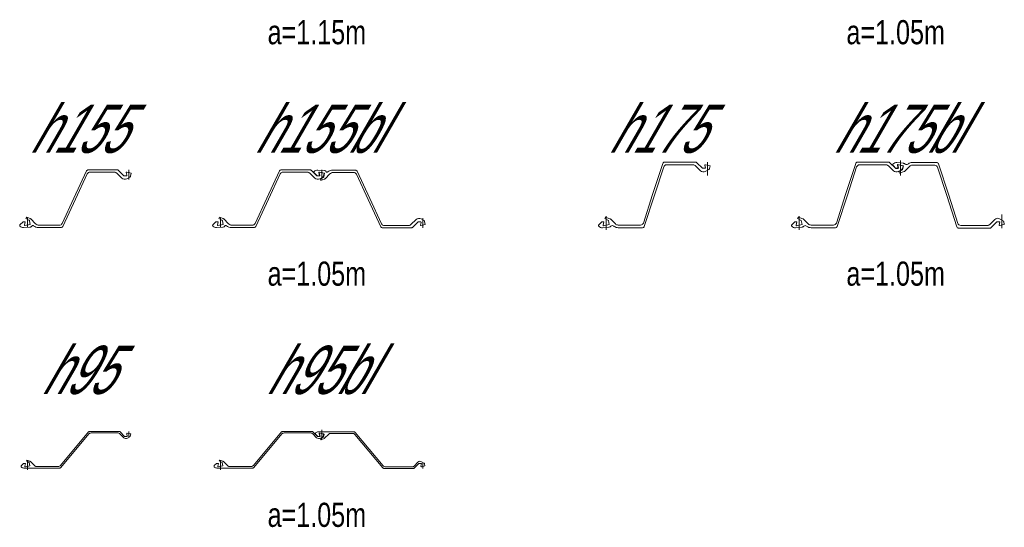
# Model space of a CAD drawing. Extents: x 1.5 to 9.7, y -20.6 to -8.6.
# Tile 10 of 13: x 4.5 to 9.6, y -14.3 to -11.7. Entities that reach past the tile are written whole.
import ezdxf
from ezdxf.enums import TextEntityAlignment as Align

# ---------------------------------------------------------------- set-up
doc = ezdxf.new("R2010")
doc.units = 0
doc.header["$MEASUREMENT"] = 0
doc.linetypes.add('AUSGEZOGEN', pattern=[0])
doc.layers.add('FREIER_TEXT', color=2, linetype='AUSGEZOGEN')
doc.layers.add('STAHL', color=9, linetype='AUSGEZOGEN', lineweight=13)

# ---------------------------------------------------------------- blocks, each defined once
blk = doc.blocks.new('h155')
at = {"layer": 'STAHL'}
for p, q in [((0.24056, 0.12707), (0.30685, 0.26923)), ((0.30685, 0.26923), (0.30839, 0.27159)), ((0.30839, 0.27159), (0.31054, 0.27343)), ((0.31266, 0.25709), (0.31035, 0.25354)), ((0.31054, 0.27343), (0.31311, 0.2746)), ((0.31588, 0.25985), (0.31266, 0.25709)), ((0.31311, 0.2746), (0.31591, 0.275)), ((0.31974, 0.2616), (0.31588, 0.25985)), ((0.31591, 0.275), (0.46386, 0.275)), ((0.32394, 0.2622), (0.31974, 0.2616)), ((0.45224, 0.2622), (0.32394, 0.2622)), ((0.45517, 0.26191), (0.45224, 0.2622)), ((0.45798, 0.26106), (0.45517, 0.26191)), ((0.46058, 0.25967), (0.45798, 0.26106)), ((0.46285, 0.25781), (0.46058, 0.25967)), ((0.48916, 0.2315), (0.46285, 0.25781)), ((0.46386, 0.275), (0.46581, 0.27481)), ((0.46581, 0.27481), (0.46769, 0.27424)), ((0.46769, 0.27424), (0.46941, 0.27331)), ((0.46941, 0.27331), (0.47093, 0.27207)), ((0.47093, 0.27207), (0.4995, 0.2435)), ((0.51202, 0.2603), (0.51206, 0.26128)), ((0.515, 0.24591), (0.51202, 0.2603)), ((0.51206, 0.26128), (0.51257, 0.26212)), ((0.51257, 0.26212), (0.51342, 0.26262)), ((0.51342, 0.26262), (0.5144, 0.26266)), ((0.5144, 0.26266), (0.5372, 0.2578)), ((0.525, 0.275), (0.525, 0.225)), ((0.5372, 0.2578), (0.53374, 0.24075)), ((0.31035, 0.25354), (0.24944, 0.12293)), ((0.49498, 0.22732), (0.48916, 0.2315)), ((0.50184, 0.22524), (0.49498, 0.22732)), ((0.4995, 0.2435), (0.51304, 0.2435)), ((0.509, 0.22548), (0.50184, 0.22524)), ((0.51571, 0.228), (0.509, 0.22548)), ((0.51304, 0.2435), (0.5139, 0.24369)), ((0.5139, 0.24369), (0.51459, 0.24424)), ((0.51459, 0.24424), (0.51499, 0.24503)), ((0.51499, 0.24503), (0.515, 0.24591)), ((0.53086, 0.23675), (0.51571, 0.228)), ((0.53188, 0.23749), (0.53086, 0.23675)), ((0.53273, 0.23844), (0.53188, 0.23749)), ((0.53336, 0.23954), (0.53273, 0.23844)), ((0.53374, 0.24075), (0.53336, 0.23954)), ((0.17966, -0.00354), (0.24056, 0.12707)), ((0.24944, 0.12293), (0.18315, -0.01923)), ((-0.03885, -0.01135), (-0.023, 0.0045)), ((-0.023, 0.0045), (-0.012, 0.0045)), ((-0.012, 0.0045), (-0.01558, -0.01253)), ((-0.0075, 0.0225), (-0.004, 0.02856)), ((0.00795, 0.01356), (-0.0075, 0.0225)), ((-0.004, 0.02856), (0.01363, 0.02215)), ((0, -0.025), (0, 0.025)), ((0.00898, 0.01281), (0.00795, 0.01356)), ((0.00983, 0.01186), (0.00898, 0.01281)), ((0.01045, 0.01075), (0.00983, 0.01186)), ((0.01083, 0.00954), (0.01045, 0.01075)), ((0.0146, -0.0093), (0.01083, 0.00954)), ((0.01363, 0.02215), (0.01463, 0.02172)), ((0.01463, 0.02172), (0.01558, 0.02118)), ((0.01558, 0.02118), (0.01647, 0.02055)), ((0.01647, 0.02055), (0.01728, 0.01982)), ((0.01728, 0.01982), (0.04198, -0.00488)), ((-0.04016, -0.01454), (-0.03982, -0.01281)), ((-0.03981, -0.01627), (-0.04016, -0.01454)), ((-0.03982, -0.01281), (-0.03885, -0.01135)), ((-0.03883, -0.01773), (-0.03981, -0.01627)), ((-0.03473, -0.02101), (-0.03883, -0.01773)), ((-0.03004, -0.02336), (-0.03473, -0.02101)), ((-0.02496, -0.02468), (-0.03004, -0.02336)), ((-0.01972, -0.02491), (-0.02496, -0.02468)), ((0.01285, -0.02292), (-0.01972, -0.02491)), ((-0.01558, -0.01253), (-0.01554, -0.01351)), ((-0.01554, -0.01351), (-0.01504, -0.01435)), ((-0.01504, -0.01435), (-0.0142, -0.01485)), ((-0.0142, -0.01485), (-0.01322, -0.0149)), ((-0.01322, -0.0149), (0.0146, -0.0093)), ((0.01523, -0.02253), (0.01285, -0.02292)), ((0.01749, -0.02167), (0.01523, -0.02253)), ((0.01953, -0.02038), (0.01749, -0.02167)), ((0.02126, -0.01871), (0.01953, -0.02038)), ((0.02378, -0.01575), (0.02126, -0.01871)), ((0.02528, -0.01455), (0.02378, -0.01575)), ((0.02713, -0.01401), (0.02528, -0.01455)), ((0.02904, -0.0142), (0.02713, -0.01401)), ((0.03073, -0.0151), (0.02904, -0.0142)), ((0.032, -0.01612), (0.03073, -0.0151)), ((0.03763, -0.01992), (0.032, -0.01612)), ((0.04381, -0.02272), (0.03763, -0.01992)), ((0.04198, -0.00488), (0.04577, -0.00799)), ((0.05037, -0.02443), (0.04381, -0.02272)), ((0.04577, -0.00799), (0.05009, -0.0103)), ((0.05009, -0.0103), (0.05478, -0.01172)), ((0.05713, -0.025), (0.05037, -0.02443)), ((0.05478, -0.01172), (0.05966, -0.0122)), ((0.17409, -0.025), (0.05713, -0.025)), ((0.05966, -0.0122), (0.16606, -0.0122)), ((0.16606, -0.0122), (0.17026, -0.0116)), ((0.17026, -0.0116), (0.17412, -0.00985)), ((0.17689, -0.0246), (0.17409, -0.025)), ((0.17412, -0.00985), (0.17734, -0.00709)), ((0.17946, -0.02343), (0.17689, -0.0246)), ((0.17734, -0.00709), (0.17966, -0.00354)), ((0.18161, -0.02159), (0.17946, -0.02343)), ((0.18315, -0.01923), (0.18161, -0.02159))]:
    blk.add_line(p, q, dxfattribs=at)
blk = doc.blocks.new('h155bl')
at = {"layer": 'STAHL'}
for p, q in [((0.24056, 0.12707), (0.30685, 0.26923)), ((0.30685, 0.26923), (0.30839, 0.27159)), ((0.30839, 0.27159), (0.31054, 0.27343)), ((0.31266, 0.25709), (0.31035, 0.25354)), ((0.31054, 0.27343), (0.31311, 0.2746)), ((0.31588, 0.25985), (0.31266, 0.25709)), ((0.31311, 0.2746), (0.31591, 0.275)), ((0.31974, 0.2616), (0.31588, 0.25985)), ((0.31591, 0.275), (0.46386, 0.275)), ((0.32394, 0.2622), (0.31974, 0.2616)), ((0.45224, 0.2622), (0.32394, 0.2622)), ((0.45517, 0.26191), (0.45224, 0.2622)), ((0.45798, 0.26106), (0.45517, 0.26191)), ((0.46058, 0.25967), (0.45798, 0.26106)), ((0.46285, 0.25781), (0.46058, 0.25967)), ((0.48916, 0.2315), (0.46285, 0.25781)), ((0.46386, 0.275), (0.46581, 0.27481)), ((0.46581, 0.27481), (0.46769, 0.27424)), ((0.46769, 0.27424), (0.46941, 0.27331)), ((0.46941, 0.27331), (0.47093, 0.27207)), ((0.47093, 0.27207), (0.4995, 0.2435)), ((0.48519, 0.26443), (0.48484, 0.2627)), ((0.48484, 0.2627), (0.48518, 0.26097)), ((0.48518, 0.26097), (0.48615, 0.25951)), ((0.48617, 0.26589), (0.48519, 0.26443)), ((0.48615, 0.25951), (0.502, 0.24366)), ((0.49027, 0.26917), (0.48617, 0.26589)), ((0.49496, 0.27152), (0.49027, 0.26917)), ((0.50004, 0.27284), (0.49496, 0.27152)), ((0.50528, 0.27307), (0.50004, 0.27284)), ((0.53785, 0.27108), (0.50528, 0.27307)), ((0.50942, 0.26069), (0.50946, 0.26167)), ((0.513, 0.24366), (0.50942, 0.26069)), ((0.50946, 0.26167), (0.50996, 0.26251)), ((0.50996, 0.26251), (0.5108, 0.26301)), ((0.5108, 0.26301), (0.51178, 0.26306)), ((0.51178, 0.26306), (0.5396, 0.25746)), ((0.51202, 0.2603), (0.51206, 0.26128)), ((0.515, 0.24591), (0.51202, 0.2603)), ((0.51206, 0.26128), (0.51257, 0.26212)), ((0.51257, 0.26212), (0.51342, 0.26262)), ((0.51342, 0.26262), (0.5144, 0.26266)), ((0.5144, 0.26266), (0.5372, 0.2578)), ((0.525, 0.275), (0.525, 0.225)), ((0.525, 0.27316), (0.525, 0.22316)), ((0.5372, 0.2578), (0.53374, 0.24075)), ((0.5396, 0.25746), (0.53583, 0.23862)), ((0.54023, 0.27069), (0.53785, 0.27108)), ((0.54249, 0.26983), (0.54023, 0.27069)), ((0.54453, 0.26854), (0.54249, 0.26983)), ((0.54626, 0.26687), (0.54453, 0.26854)), ((0.54878, 0.26391), (0.54626, 0.26687)), ((0.55028, 0.26271), (0.54878, 0.26391)), ((0.55213, 0.26217), (0.55028, 0.26271)), ((0.55404, 0.26236), (0.55213, 0.26217)), ((0.55573, 0.26326), (0.55404, 0.26236)), ((0.557, 0.26428), (0.55573, 0.26326)), ((0.56263, 0.26808), (0.557, 0.26428)), ((0.56881, 0.27088), (0.56263, 0.26808)), ((0.56698, 0.25304), (0.57077, 0.25615)), ((0.57537, 0.27259), (0.56881, 0.27088)), ((0.57077, 0.25615), (0.57509, 0.25846)), ((0.57509, 0.25846), (0.57978, 0.25988)), ((0.58213, 0.27316), (0.57537, 0.27259)), ((0.57978, 0.25988), (0.58466, 0.26036)), ((0.69909, 0.27316), (0.58213, 0.27316)), ((0.58466, 0.26036), (0.69106, 0.26036)), ((0.69106, 0.26036), (0.69526, 0.25976)), ((0.69526, 0.25976), (0.69912, 0.25801)), ((0.70189, 0.27276), (0.69909, 0.27316)), ((0.69912, 0.25801), (0.70234, 0.25525)), ((0.70446, 0.27159), (0.70189, 0.27276)), ((0.70234, 0.25525), (0.70466, 0.2517)), ((0.70661, 0.26975), (0.70446, 0.27159)), ((0.70815, 0.26739), (0.70661, 0.26975)), ((0.77444, 0.12523), (0.70815, 0.26739)), ((0.31035, 0.25354), (0.24944, 0.12293)), ((0.49498, 0.22732), (0.48916, 0.2315)), ((0.50184, 0.22524), (0.49498, 0.22732)), ((0.4995, 0.2435), (0.51304, 0.2435)), ((0.509, 0.22548), (0.50184, 0.22524)), ((0.502, 0.24366), (0.513, 0.24366)), ((0.51571, 0.228), (0.509, 0.22548)), ((0.51304, 0.2435), (0.5139, 0.24369)), ((0.5139, 0.24369), (0.51459, 0.24424)), ((0.51459, 0.24424), (0.51499, 0.24503)), ((0.51499, 0.24503), (0.515, 0.24591)), ((0.53086, 0.23675), (0.51571, 0.228)), ((0.53295, 0.2346), (0.5175, 0.22566)), ((0.5175, 0.22566), (0.521, 0.2196)), ((0.521, 0.2196), (0.53863, 0.22601)), ((0.53188, 0.23749), (0.53086, 0.23675)), ((0.53273, 0.23844), (0.53188, 0.23749)), ((0.53336, 0.23954), (0.53273, 0.23844)), ((0.53398, 0.23535), (0.53295, 0.2346)), ((0.53374, 0.24075), (0.53336, 0.23954)), ((0.53483, 0.2363), (0.53398, 0.23535)), ((0.53545, 0.23741), (0.53483, 0.2363)), ((0.53583, 0.23862), (0.53545, 0.23741)), ((0.53863, 0.22601), (0.53963, 0.22644)), ((0.53963, 0.22644), (0.54058, 0.22698)), ((0.54058, 0.22698), (0.54147, 0.22761)), ((0.54147, 0.22761), (0.54228, 0.22834)), ((0.54228, 0.22834), (0.56698, 0.25304)), ((0.70466, 0.2517), (0.76556, 0.12109)), ((0.17966, -0.00354), (0.24056, 0.12707)), ((0.24944, 0.12293), (0.18315, -0.01923)), ((0.76556, 0.12109), (0.83185, -0.02107)), ((0.83535, -0.00538), (0.77444, 0.12523)), ((-0.03885, -0.01135), (-0.023, 0.0045)), ((-0.023, 0.0045), (-0.012, 0.0045)), ((-0.012, 0.0045), (-0.01558, -0.01253)), ((-0.0075, 0.0225), (-0.004, 0.02856)), ((0.00795, 0.01356), (-0.0075, 0.0225)), ((-0.004, 0.02856), (0.01363, 0.02215)), ((0, -0.025), (0, 0.025)), ((0.00898, 0.01281), (0.00795, 0.01356)), ((0.00983, 0.01186), (0.00898, 0.01281)), ((0.01045, 0.01075), (0.00983, 0.01186)), ((0.01083, 0.00954), (0.01045, 0.01075)), ((0.0146, -0.0093), (0.01083, 0.00954)), ((0.01363, 0.02215), (0.01463, 0.02172)), ((0.01463, 0.02172), (0.01558, 0.02118)), ((0.01558, 0.02118), (0.01647, 0.02055)), ((0.01647, 0.02055), (0.01728, 0.01982)), ((0.01728, 0.01982), (0.04198, -0.00488)), ((1.01416, 0.01666), (0.98785, -0.00965)), ((0.99593, -0.02391), (1.0245, 0.00466)), ((1.01998, 0.02084), (1.01416, 0.01666)), ((1.02684, 0.02292), (1.01998, 0.02084)), ((1.0245, 0.00466), (1.03804, 0.00466)), ((1.034, 0.02268), (1.02684, 0.02292)), ((1.04071, 0.02016), (1.034, 0.02268)), ((1.04, 0.00225), (1.03702, -0.01214)), ((1.03804, 0.00466), (1.0389, 0.00447)), ((1.0389, 0.00447), (1.03959, 0.00392)), ((1.03959, 0.00392), (1.03999, 0.00313)), ((1.03999, 0.00313), (1.04, 0.00225)), ((1.05586, 0.01141), (1.04071, 0.02016)), ((1.05, -0.02684), (1.05, 0.02316)), ((1.05688, 0.01067), (1.05586, 0.01141)), ((1.05773, 0.00972), (1.05688, 0.01067)), ((1.05836, 0.00862), (1.05773, 0.00972)), ((1.05874, 0.00741), (1.05836, 0.00862)), ((1.0622, -0.00964), (1.05874, 0.00741)), ((-0.04016, -0.01454), (-0.03982, -0.01281)), ((-0.03981, -0.01627), (-0.04016, -0.01454)), ((-0.03982, -0.01281), (-0.03885, -0.01135)), ((-0.03883, -0.01773), (-0.03981, -0.01627)), ((-0.03473, -0.02101), (-0.03883, -0.01773)), ((-0.03004, -0.02336), (-0.03473, -0.02101)), ((-0.02496, -0.02468), (-0.03004, -0.02336)), ((-0.01972, -0.02491), (-0.02496, -0.02468)), ((0.01285, -0.02292), (-0.01972, -0.02491)), ((-0.01558, -0.01253), (-0.01554, -0.01351)), ((-0.01554, -0.01351), (-0.01504, -0.01435)), ((-0.01504, -0.01435), (-0.0142, -0.01485)), ((-0.0142, -0.01485), (-0.01322, -0.0149)), ((-0.01322, -0.0149), (0.0146, -0.0093)), ((0.01523, -0.02253), (0.01285, -0.02292)), ((0.01749, -0.02167), (0.01523, -0.02253)), ((0.01953, -0.02038), (0.01749, -0.02167)), ((0.02126, -0.01871), (0.01953, -0.02038)), ((0.02378, -0.01575), (0.02126, -0.01871)), ((0.02528, -0.01455), (0.02378, -0.01575)), ((0.02713, -0.01401), (0.02528, -0.01455)), ((0.02904, -0.0142), (0.02713, -0.01401)), ((0.03073, -0.0151), (0.02904, -0.0142)), ((0.032, -0.01612), (0.03073, -0.0151)), ((0.03763, -0.01992), (0.032, -0.01612)), ((0.04381, -0.02272), (0.03763, -0.01992)), ((0.04198, -0.00488), (0.04577, -0.00799)), ((0.05037, -0.02443), (0.04381, -0.02272)), ((0.04577, -0.00799), (0.05009, -0.0103)), ((0.05009, -0.0103), (0.05478, -0.01172)), ((0.05713, -0.025), (0.05037, -0.02443)), ((0.05478, -0.01172), (0.05966, -0.0122)), ((0.17409, -0.025), (0.05713, -0.025)), ((0.05966, -0.0122), (0.16606, -0.0122)), ((0.16606, -0.0122), (0.17026, -0.0116)), ((0.17026, -0.0116), (0.17412, -0.00985)), ((0.17689, -0.0246), (0.17409, -0.025)), ((0.17412, -0.00985), (0.17734, -0.00709)), ((0.17946, -0.02343), (0.17689, -0.0246)), ((0.17734, -0.00709), (0.17966, -0.00354)), ((0.18161, -0.02159), (0.17946, -0.02343)), ((0.18315, -0.01923), (0.18161, -0.02159)), ((0.83185, -0.02107), (0.83339, -0.02343)), ((0.83339, -0.02343), (0.83554, -0.02527)), ((0.83766, -0.00893), (0.83535, -0.00538)), ((0.83554, -0.02527), (0.83811, -0.02644)), ((0.84088, -0.01169), (0.83766, -0.00893)), ((0.83811, -0.02644), (0.84091, -0.02684)), ((0.84474, -0.01344), (0.84088, -0.01169)), ((0.84091, -0.02684), (0.98886, -0.02684)), ((0.84894, -0.01404), (0.84474, -0.01344)), ((0.97724, -0.01404), (0.84894, -0.01404)), ((0.98017, -0.01375), (0.97724, -0.01404)), ((0.98298, -0.0129), (0.98017, -0.01375)), ((0.98558, -0.01151), (0.98298, -0.0129)), ((0.98785, -0.00965), (0.98558, -0.01151)), ((0.98886, -0.02684), (0.99081, -0.02665)), ((0.99081, -0.02665), (0.99269, -0.02608)), ((0.99269, -0.02608), (0.99441, -0.02515)), ((0.99441, -0.02515), (0.99593, -0.02391)), ((1.03702, -0.01214), (1.03706, -0.01312)), ((1.03706, -0.01312), (1.03757, -0.01396)), ((1.03757, -0.01396), (1.03842, -0.01446)), ((1.03842, -0.01446), (1.0394, -0.0145)), ((1.0394, -0.0145), (1.0622, -0.00964))]:
    blk.add_line(p, q, dxfattribs=at)
blk = doc.blocks.new('h175')
at = {"layer": 'STAHL'}
for p, q in [((0.24024, 0.14654), (0.29273, 0.30809)), ((0.29273, 0.30809), (0.29415, 0.31088)), ((0.29415, 0.31088), (0.29636, 0.31309)), ((0.29636, 0.31309), (0.29915, 0.31451)), ((0.29915, 0.31451), (0.30224, 0.315)), ((0.30224, 0.315), (0.46296, 0.315)), ((0.46296, 0.315), (0.46491, 0.31481)), ((0.46491, 0.31481), (0.46678, 0.31424)), ((0.46678, 0.31424), (0.46851, 0.31331)), ((0.46851, 0.31331), (0.47003, 0.31207)), ((0.47003, 0.31207), (0.4991, 0.283)), ((0.525, 0.315), (0.525, 0.245)), ((0.29758, 0.29063), (0.24975, 0.14345)), ((0.29971, 0.29481), (0.29758, 0.29063)), ((0.30302, 0.29813), (0.29971, 0.29481)), ((0.30721, 0.30026), (0.30302, 0.29813)), ((0.31184, 0.301), (0.30721, 0.30026)), ((0.45159, 0.301), (0.31184, 0.301)), ((0.45452, 0.30071), (0.45159, 0.301)), ((0.45733, 0.29986), (0.45452, 0.30071)), ((0.45993, 0.29847), (0.45733, 0.29986)), ((0.4622, 0.2966), (0.45993, 0.29847)), ((0.48905, 0.26975), (0.4622, 0.2966)), ((0.49435, 0.26595), (0.48905, 0.26975)), ((0.50058, 0.26406), (0.49435, 0.26595)), ((0.4991, 0.283), (0.5151, 0.283)), ((0.5071, 0.26428), (0.50058, 0.26406)), ((0.5132, 0.26657), (0.5071, 0.26428)), ((0.51147, 0.29936), (0.5115, 0.30035)), ((0.5151, 0.283), (0.51147, 0.29936)), ((0.5115, 0.30035), (0.512, 0.3012)), ((0.512, 0.3012), (0.51285, 0.30171)), ((0.51285, 0.30171), (0.51384, 0.30175)), ((0.53188, 0.27736), (0.5132, 0.26657)), ((0.51384, 0.30175), (0.538, 0.2966)), ((0.5329, 0.2781), (0.53188, 0.27736)), ((0.53374, 0.27903), (0.5329, 0.2781)), ((0.53437, 0.28012), (0.53374, 0.27903)), ((0.53475, 0.28131), (0.53437, 0.28012)), ((0.538, 0.2966), (0.53475, 0.28131)), ((0.19242, -0.00064), (0.24024, 0.14654)), ((0.24975, 0.14345), (0.19726, -0.01809)), ((-0.03889, -0.01039), (-0.0235, 0.005)), ((-0.0235, 0.005), (-0.0125, 0.005)), ((-0.0125, 0.005), (-0.01615, -0.01199)), ((-0.008, 0.0236), (-0.0045, 0.02966)), ((0.0109, 0.01269), (-0.008, 0.0236)), ((-0.0045, 0.02966), (0.01878, 0.02164)), ((0, -0.035), (0, 0.035)), ((0.01543, -0.0082), (0.0109, 0.01269)), ((0.01878, 0.02164), (0.01993, 0.02117)), ((0.01993, 0.02117), (0.02103, 0.02057)), ((0.02103, 0.02057), (0.02204, 0.01985)), ((0.02204, 0.01985), (0.02297, 0.01902)), ((0.02297, 0.01902), (0.04714, -0.00514)), ((-0.04036, -0.0139), (-0.03997, -0.012)), ((-0.03999, -0.0158), (-0.04036, -0.0139)), ((-0.03894, -0.01742), (-0.03999, -0.0158)), ((-0.03997, -0.012), (-0.03889, -0.01039)), ((-0.03473, -0.02087), (-0.03894, -0.01742)), ((-0.02979, -0.02335), (-0.03473, -0.02087)), ((-0.02443, -0.02469), (-0.02979, -0.02335)), ((-0.01891, -0.02482), (-0.02443, -0.02469)), ((0.0134, -0.02199), (-0.01891, -0.02482)), ((-0.01615, -0.01199), (-0.01612, -0.01297)), ((-0.01612, -0.01297), (-0.01562, -0.01382)), ((-0.01562, -0.01382), (-0.01477, -0.01433)), ((-0.01477, -0.01433), (-0.01379, -0.01437)), ((-0.01379, -0.01437), (0.01543, -0.0082)), ((0.01565, -0.02162), (0.0134, -0.02199)), ((0.01782, -0.02091), (0.01565, -0.02162)), ((0.01985, -0.01989), (0.01782, -0.02091)), ((0.02171, -0.01856), (0.01985, -0.01989)), ((0.02372, -0.01688), (0.02171, -0.01856)), ((0.02717, -0.01487), (0.02372, -0.01688)), ((0.03109, -0.0141), (0.02717, -0.01487)), ((0.03504, -0.01466), (0.03109, -0.0141)), ((0.0386, -0.01648), (0.03504, -0.01466)), ((0.04068, -0.01804), (0.0386, -0.01648)), ((0.04543, -0.02103), (0.04068, -0.01804)), ((0.05059, -0.02322), (0.04543, -0.02103)), ((0.04714, -0.00514), (0.05017, -0.00763)), ((0.05017, -0.00763), (0.05363, -0.00948)), ((0.05604, -0.02455), (0.05059, -0.02322)), ((0.05363, -0.00948), (0.05738, -0.01062)), ((0.06163, -0.025), (0.05604, -0.02455)), ((0.05738, -0.01062), (0.06128, -0.011)), ((0.06128, -0.011), (0.17816, -0.011)), ((0.18775, -0.025), (0.06163, -0.025)), ((0.17816, -0.011), (0.18279, -0.01027)), ((0.18279, -0.01027), (0.18697, -0.00814)), ((0.18697, -0.00814), (0.19029, -0.00482)), ((0.19084, -0.02451), (0.18775, -0.025)), ((0.19029, -0.00482), (0.19242, -0.00064)), ((0.19363, -0.02309), (0.19084, -0.02451)), ((0.19584, -0.02088), (0.19363, -0.02309)), ((0.19726, -0.01809), (0.19584, -0.02088))]:
    blk.add_line(p, q, dxfattribs=at)
blk = doc.blocks.new('h175bl')
at = {"layer": 'STAHL'}
for p, q in [((0.24024, 0.14654), (0.29273, 0.30809)), ((0.29273, 0.30809), (0.29415, 0.31088)), ((0.29415, 0.31088), (0.29636, 0.31309)), ((0.29636, 0.31309), (0.29915, 0.31451)), ((0.29915, 0.31451), (0.30224, 0.315)), ((0.30224, 0.315), (0.46296, 0.315)), ((0.46296, 0.315), (0.46491, 0.31481)), ((0.46491, 0.31481), (0.46678, 0.31424)), ((0.46678, 0.31424), (0.46851, 0.31331)), ((0.46851, 0.31331), (0.47003, 0.31207)), ((0.47003, 0.31207), (0.4991, 0.283)), ((0.49027, 0.30878), (0.48606, 0.30533)), ((0.49521, 0.31126), (0.49027, 0.30878)), ((0.50057, 0.3126), (0.49521, 0.31126)), ((0.50609, 0.31273), (0.50057, 0.3126)), ((0.5384, 0.3099), (0.50609, 0.31273)), ((0.525, 0.32291), (0.525, 0.25291)), ((0.525, 0.315), (0.525, 0.245)), ((0.54065, 0.30953), (0.5384, 0.3099)), ((0.54282, 0.30882), (0.54065, 0.30953)), ((0.54485, 0.3078), (0.54282, 0.30882)), ((0.54671, 0.30647), (0.54485, 0.3078)), ((0.54872, 0.30479), (0.54671, 0.30647)), ((0.57043, 0.30894), (0.56568, 0.30595)), ((0.57559, 0.31113), (0.57043, 0.30894)), ((0.58104, 0.31246), (0.57559, 0.31113)), ((0.58663, 0.31291), (0.58104, 0.31246)), ((0.71275, 0.31291), (0.58663, 0.31291)), ((0.71584, 0.31242), (0.71275, 0.31291)), ((0.71863, 0.311), (0.71584, 0.31242)), ((0.72084, 0.30879), (0.71863, 0.311)), ((0.72226, 0.306), (0.72084, 0.30879)), ((0.29758, 0.29063), (0.24975, 0.14345)), ((0.29971, 0.29481), (0.29758, 0.29063)), ((0.30302, 0.29813), (0.29971, 0.29481)), ((0.30721, 0.30026), (0.30302, 0.29813)), ((0.31184, 0.301), (0.30721, 0.30026)), ((0.45159, 0.301), (0.31184, 0.301)), ((0.45452, 0.30071), (0.45159, 0.301)), ((0.45733, 0.29986), (0.45452, 0.30071)), ((0.45993, 0.29847), (0.45733, 0.29986)), ((0.4622, 0.2966), (0.45993, 0.29847)), ((0.48905, 0.26975), (0.4622, 0.2966)), ((0.48501, 0.30371), (0.48464, 0.30181)), ((0.48464, 0.30181), (0.48503, 0.29991)), ((0.48606, 0.30533), (0.48501, 0.30371)), ((0.48503, 0.29991), (0.48611, 0.2983)), ((0.48611, 0.2983), (0.5015, 0.28291)), ((0.49435, 0.26595), (0.48905, 0.26975)), ((0.50058, 0.26406), (0.49435, 0.26595)), ((0.4991, 0.283), (0.5151, 0.283)), ((0.5071, 0.26428), (0.50058, 0.26406)), ((0.5015, 0.28291), (0.5125, 0.28291)), ((0.5132, 0.26657), (0.5071, 0.26428)), ((0.50885, 0.2999), (0.50888, 0.30088)), ((0.5125, 0.28291), (0.50885, 0.2999)), ((0.50888, 0.30088), (0.50938, 0.30173)), ((0.50938, 0.30173), (0.51023, 0.30224)), ((0.51023, 0.30224), (0.51121, 0.30228)), ((0.51121, 0.30228), (0.54043, 0.29611)), ((0.51147, 0.29936), (0.5115, 0.30035)), ((0.5151, 0.283), (0.51147, 0.29936)), ((0.5115, 0.30035), (0.512, 0.3012)), ((0.512, 0.3012), (0.51285, 0.30171)), ((0.51285, 0.30171), (0.51384, 0.30175)), ((0.53188, 0.27736), (0.5132, 0.26657)), ((0.51384, 0.30175), (0.538, 0.2966)), ((0.5359, 0.27522), (0.517, 0.26431)), ((0.517, 0.26431), (0.5205, 0.25825)), ((0.5205, 0.25825), (0.54378, 0.26627)), ((0.5329, 0.2781), (0.53188, 0.27736)), ((0.53374, 0.27903), (0.5329, 0.2781)), ((0.53437, 0.28012), (0.53374, 0.27903)), ((0.53475, 0.28131), (0.53437, 0.28012)), ((0.538, 0.2966), (0.53475, 0.28131)), ((0.54043, 0.29611), (0.5359, 0.27522)), ((0.54378, 0.26627), (0.54493, 0.26674)), ((0.54493, 0.26674), (0.54603, 0.26734)), ((0.54603, 0.26734), (0.54704, 0.26806)), ((0.54704, 0.26806), (0.54797, 0.26889)), ((0.54797, 0.26889), (0.57214, 0.29305)), ((0.55217, 0.30278), (0.54872, 0.30479)), ((0.55609, 0.30201), (0.55217, 0.30278)), ((0.56004, 0.30257), (0.55609, 0.30201)), ((0.5636, 0.30439), (0.56004, 0.30257)), ((0.56568, 0.30595), (0.5636, 0.30439)), ((0.57214, 0.29305), (0.57517, 0.29554)), ((0.57517, 0.29554), (0.57863, 0.29739)), ((0.57863, 0.29739), (0.58238, 0.29853)), ((0.58238, 0.29853), (0.58628, 0.29891)), ((0.58628, 0.29891), (0.70316, 0.29891)), ((0.70316, 0.29891), (0.70779, 0.29818)), ((0.70779, 0.29818), (0.71197, 0.29605)), ((0.71197, 0.29605), (0.71529, 0.29273)), ((0.71529, 0.29273), (0.71742, 0.28855)), ((0.71742, 0.28855), (0.76524, 0.14137)), ((0.77475, 0.14446), (0.72226, 0.306)), ((0.19242, -0.00064), (0.24024, 0.14654)), ((0.24975, 0.14345), (0.19726, -0.01809)), ((0.76524, 0.14137), (0.81773, -0.02018)), ((0.82258, -0.00272), (0.77475, 0.14446)), ((-0.03889, -0.01039), (-0.0235, 0.005)), ((-0.0235, 0.005), (-0.0125, 0.005)), ((-0.0125, 0.005), (-0.01615, -0.01199)), ((-0.008, 0.0236), (-0.0045, 0.02966)), ((0.0109, 0.01269), (-0.008, 0.0236)), ((-0.0045, 0.02966), (0.01878, 0.02164)), ((0, -0.035), (0, 0.035)), ((0.01543, -0.0082), (0.0109, 0.01269)), ((0.01878, 0.02164), (0.01993, 0.02117)), ((0.01993, 0.02117), (0.02103, 0.02057)), ((0.02103, 0.02057), (0.02204, 0.01985)), ((0.02204, 0.01985), (0.02297, 0.01902)), ((0.02297, 0.01902), (0.04714, -0.00514)), ((1.01405, 0.01816), (0.9872, -0.00869)), ((0.99503, -0.02416), (1.0241, 0.00491)), ((1.01935, 0.02196), (1.01405, 0.01816)), ((1.02558, 0.02385), (1.01935, 0.02196)), ((1.0241, 0.00491), (1.0401, 0.00491)), ((1.0321, 0.02363), (1.02558, 0.02385)), ((1.0382, 0.02134), (1.0321, 0.02363)), ((1.0401, 0.00491), (1.03647, -0.01145)), ((1.05688, 0.01055), (1.0382, 0.02134)), ((1.05, -0.02709), (1.05, 0.04291)), ((1.0579, 0.00981), (1.05688, 0.01055)), ((1.05874, 0.00888), (1.0579, 0.00981)), ((1.05937, 0.00779), (1.05874, 0.00888)), ((1.05975, 0.0066), (1.05937, 0.00779)), ((1.063, -0.00869), (1.05975, 0.0066)), ((-0.04036, -0.0139), (-0.03997, -0.012)), ((-0.03999, -0.0158), (-0.04036, -0.0139)), ((-0.03894, -0.01742), (-0.03999, -0.0158)), ((-0.03997, -0.012), (-0.03889, -0.01039)), ((-0.03473, -0.02087), (-0.03894, -0.01742)), ((-0.02979, -0.02335), (-0.03473, -0.02087)), ((-0.02443, -0.02469), (-0.02979, -0.02335)), ((-0.01891, -0.02482), (-0.02443, -0.02469)), ((0.0134, -0.02199), (-0.01891, -0.02482)), ((-0.01615, -0.01199), (-0.01612, -0.01297)), ((-0.01612, -0.01297), (-0.01562, -0.01382)), ((-0.01562, -0.01382), (-0.01477, -0.01433)), ((-0.01477, -0.01433), (-0.01379, -0.01437)), ((-0.01379, -0.01437), (0.01543, -0.0082)), ((0.01565, -0.02162), (0.0134, -0.02199)), ((0.01782, -0.02091), (0.01565, -0.02162)), ((0.01985, -0.01989), (0.01782, -0.02091)), ((0.02171, -0.01856), (0.01985, -0.01989)), ((0.02372, -0.01688), (0.02171, -0.01856)), ((0.02717, -0.01487), (0.02372, -0.01688)), ((0.03109, -0.0141), (0.02717, -0.01487)), ((0.03504, -0.01466), (0.03109, -0.0141)), ((0.0386, -0.01648), (0.03504, -0.01466)), ((0.04068, -0.01804), (0.0386, -0.01648)), ((0.04543, -0.02103), (0.04068, -0.01804)), ((0.05059, -0.02322), (0.04543, -0.02103)), ((0.04714, -0.00514), (0.05017, -0.00763)), ((0.05017, -0.00763), (0.05363, -0.00948)), ((0.05604, -0.02455), (0.05059, -0.02322)), ((0.05363, -0.00948), (0.05738, -0.01062)), ((0.06163, -0.025), (0.05604, -0.02455)), ((0.05738, -0.01062), (0.06128, -0.011)), ((0.06128, -0.011), (0.17816, -0.011)), ((0.18775, -0.025), (0.06163, -0.025)), ((0.17816, -0.011), (0.18279, -0.01027)), ((0.18279, -0.01027), (0.18697, -0.00814)), ((0.18697, -0.00814), (0.19029, -0.00482)), ((0.19084, -0.02451), (0.18775, -0.025)), ((0.19029, -0.00482), (0.19242, -0.00064)), ((0.19363, -0.02309), (0.19084, -0.02451)), ((0.19584, -0.02088), (0.19363, -0.02309)), ((0.19726, -0.01809), (0.19584, -0.02088)), ((0.81773, -0.02018), (0.81915, -0.02297)), ((0.81915, -0.02297), (0.82136, -0.02518)), ((0.82136, -0.02518), (0.82415, -0.0266)), ((0.82471, -0.0069), (0.82258, -0.00272)), ((0.82415, -0.0266), (0.82724, -0.02709)), ((0.82802, -0.01022), (0.82471, -0.0069)), ((0.82724, -0.02709), (0.98796, -0.02709)), ((0.83221, -0.01235), (0.82802, -0.01022)), ((0.83684, -0.01309), (0.83221, -0.01235)), ((0.97659, -0.01309), (0.83684, -0.01309)), ((0.97952, -0.0128), (0.97659, -0.01309)), ((0.98233, -0.01195), (0.97952, -0.0128)), ((0.98493, -0.01056), (0.98233, -0.01195)), ((0.9872, -0.00869), (0.98493, -0.01056)), ((0.98796, -0.02709), (0.98991, -0.0269)), ((0.98991, -0.0269), (0.99178, -0.02633)), ((0.99178, -0.02633), (0.99351, -0.0254)), ((0.99351, -0.0254), (0.99503, -0.02416)), ((1.03647, -0.01145), (1.0365, -0.01244)), ((1.0365, -0.01244), (1.037, -0.01329)), ((1.037, -0.01329), (1.03785, -0.0138)), ((1.03785, -0.0138), (1.03884, -0.01384)), ((1.03884, -0.01384), (1.063, -0.00869))]:
    blk.add_line(p, q, dxfattribs=at)
blk = doc.blocks.new('h95')
at = {"layer": 'STAHL'}
for p, q in [((0.17127, -0.00164), (0.31709, 0.17214)), ((0.31873, 0.16164), (0.1729, -0.01214)), ((0.31835, 0.17334), (0.31709, 0.17214)), ((0.31984, 0.17425), (0.31835, 0.17334)), ((0.31873, 0.16164), (0.32109, 0.1639)), ((0.32149, 0.17481), (0.31984, 0.17425)), ((0.32109, 0.1639), (0.32388, 0.16559)), ((0.32322, 0.175), (0.32149, 0.17481)), ((0.47428, 0.175), (0.32322, 0.175)), ((0.32388, 0.16559), (0.32697, 0.16664)), ((0.32697, 0.16664), (0.33022, 0.167)), ((0.33022, 0.167), (0.46807, 0.167)), ((0.46807, 0.167), (0.471, 0.16671)), ((0.471, 0.16671), (0.47381, 0.16586)), ((0.47381, 0.16586), (0.47641, 0.16447)), ((0.47585, 0.17484), (0.47428, 0.175)), ((0.47735, 0.17439), (0.47585, 0.17484)), ((0.47641, 0.16447), (0.47868, 0.1626)), ((0.47873, 0.17365), (0.47735, 0.17439)), ((0.4988, 0.14248), (0.47868, 0.1626)), ((0.47994, 0.17265), (0.47873, 0.17365)), ((0.5036, 0.149), (0.47994, 0.17265)), ((0.5145, 0.16426), (0.51446, 0.16327)), ((0.51446, 0.16327), (0.5176, 0.149)), ((0.515, 0.16511), (0.5145, 0.16426)), ((0.51585, 0.16561), (0.515, 0.16511)), ((0.51683, 0.16565), (0.51585, 0.16561)), ((0.51683, 0.16565), (0.5355, 0.1617)), ((0.525, 0.175), (0.525, 0.145)), ((0.5355, 0.1617), (0.53316, 0.1509)), ((0.50304, 0.13944), (0.4988, 0.14248)), ((0.50803, 0.13793), (0.50304, 0.13944)), ((0.5176, 0.149), (0.5036, 0.149)), ((0.51324, 0.1381), (0.50803, 0.13793)), ((0.51812, 0.13994), (0.51324, 0.1381)), ((0.5303, 0.14697), (0.51812, 0.13994)), ((0.53131, 0.1477), (0.5303, 0.14697)), ((0.53214, 0.14863), (0.53131, 0.1477)), ((0.53277, 0.14971), (0.53214, 0.14863)), ((0.53316, 0.1509), (0.53277, 0.14971)), ((-0.03159, -0.0026), (-0.02, 0.009)), ((-0.02, 0.009), (-0.01, 0.009)), ((-0.01, 0.009), (-0.01317, -0.006)), ((-0.0055, 0.02168), (-0.003, 0.02601)), ((0.0092, 0.0132), (-0.0055, 0.02168)), ((-0.003, 0.02601), (0.01242, 0.0204)), ((0, -0.025), (0, 0.025)), ((0.0127, -0.0034), (0.0092, 0.0132)), ((0.01322, 0.02006), (0.01242, 0.0204)), ((0.01398, 0.01963), (0.01322, 0.02006)), ((0.01469, 0.01912), (0.01398, 0.01963)), ((0.01534, 0.01854), (0.01469, 0.01912)), ((0.03649, -0.00261), (0.01534, 0.01854)), ((-0.0327, -0.00427), (-0.03306, -0.00624)), ((-0.03306, -0.00624), (-0.03261, -0.0082)), ((-0.03159, -0.0026), (-0.0327, -0.00427)), ((-0.03261, -0.0082), (-0.03141, -0.00984)), ((-0.0316, -0.00967), (-0.03161, -0.00968)), ((-0.03141, -0.00984), (-0.03143, -0.00982)), ((-0.03141, -0.00984), (-0.02848, -0.01204)), ((-0.02848, -0.01204), (-0.02519, -0.01367)), ((-0.02519, -0.01367), (-0.02166, -0.01467)), ((-0.02166, -0.01467), (-0.018, -0.015)), ((-0.018, -0.015), (0, -0.015)), ((-0.01313, -0.00698), (-0.01317, -0.006)), ((-0.01262, -0.00783), (-0.01313, -0.00698)), ((-0.01178, -0.00833), (-0.01262, -0.00783)), ((-0.0108, -0.00837), (-0.01178, -0.00833)), ((-0.0108, -0.00837), (0.0127, -0.0034)), ((0, -0.015), (0.16678, -0.015)), ((0.03876, -0.00447), (0.03649, -0.00261)), ((0.04136, -0.00586), (0.03876, -0.00447)), ((0.04417, -0.00671), (0.04136, -0.00586)), ((0.0471, -0.007), (0.04417, -0.00671)), ((0.0471, -0.007), (0.15978, -0.007)), ((0.16303, -0.00665), (0.15978, -0.007)), ((0.16612, -0.0056), (0.16303, -0.00665)), ((0.16891, -0.0039), (0.16612, -0.0056)), ((0.16678, -0.015), (0.16851, -0.01481)), ((0.16851, -0.01481), (0.17016, -0.01425)), ((0.17127, -0.00164), (0.16891, -0.0039)), ((0.17016, -0.01425), (0.17165, -0.01335)), ((0.17165, -0.01335), (0.1729, -0.01214))]:
    blk.add_line(p, q, dxfattribs=at)
blk = doc.blocks.new('h95bl')
at = {"layer": 'STAHL'}
for p, q in [((0.17127, -0.00164), (0.31709, 0.17214)), ((0.31873, 0.16164), (0.1729, -0.01214)), ((0.31835, 0.17334), (0.31709, 0.17214)), ((0.31984, 0.17425), (0.31835, 0.17334)), ((0.31873, 0.16164), (0.32109, 0.1639)), ((0.32149, 0.17481), (0.31984, 0.17425)), ((0.32109, 0.1639), (0.32388, 0.16559)), ((0.32322, 0.175), (0.32149, 0.17481)), ((0.47428, 0.175), (0.32322, 0.175)), ((0.32388, 0.16559), (0.32697, 0.16664)), ((0.32697, 0.16664), (0.33022, 0.167)), ((0.33022, 0.167), (0.46807, 0.167)), ((0.46807, 0.167), (0.471, 0.16671)), ((0.471, 0.16671), (0.47381, 0.16586)), ((0.47381, 0.16586), (0.47641, 0.16447)), ((0.47585, 0.17484), (0.47428, 0.175)), ((0.47735, 0.17439), (0.47585, 0.17484)), ((0.47641, 0.16447), (0.47868, 0.1626)), ((0.47873, 0.17365), (0.47735, 0.17439)), ((0.4988, 0.14248), (0.47868, 0.1626)), ((0.47994, 0.17265), (0.47873, 0.17365)), ((0.5036, 0.149), (0.47994, 0.17265)), ((0.49194, 0.16407), (0.49239, 0.16603)), ((0.4923, 0.1621), (0.49194, 0.16407)), ((0.49341, 0.16043), (0.4923, 0.1621)), ((0.49239, 0.16603), (0.49359, 0.16767)), ((0.4934, 0.1675), (0.49339, 0.16751)), ((0.49341, 0.16043), (0.505, 0.14883)), ((0.49359, 0.16767), (0.49357, 0.16765)), ((0.49359, 0.16767), (0.49652, 0.16987)), ((0.49652, 0.16987), (0.49981, 0.1715)), ((0.49981, 0.1715), (0.50334, 0.1725)), ((0.50334, 0.1725), (0.507, 0.17283)), ((0.507, 0.17283), (0.525, 0.17283)), ((0.51187, 0.16481), (0.51183, 0.16383)), ((0.515, 0.14883), (0.51183, 0.16383)), ((0.51238, 0.16566), (0.51187, 0.16481)), ((0.51322, 0.16616), (0.51238, 0.16566)), ((0.5142, 0.1662), (0.51322, 0.16616)), ((0.5142, 0.1662), (0.5377, 0.16123)), ((0.5145, 0.16426), (0.51446, 0.16327)), ((0.51446, 0.16327), (0.5176, 0.149)), ((0.515, 0.16511), (0.5145, 0.16426)), ((0.51585, 0.16561), (0.515, 0.16511)), ((0.51683, 0.16565), (0.51585, 0.16561)), ((0.51683, 0.16565), (0.5355, 0.1617)), ((0.525, 0.18283), (0.525, 0.13283)), ((0.525, 0.175), (0.525, 0.145)), ((0.525, 0.17283), (0.69178, 0.17283)), ((0.5355, 0.1617), (0.53316, 0.1509)), ((0.5377, 0.16123), (0.5342, 0.14463)), ((0.56149, 0.16044), (0.54034, 0.13929)), ((0.56376, 0.1623), (0.56149, 0.16044)), ((0.56636, 0.16369), (0.56376, 0.1623)), ((0.56917, 0.16454), (0.56636, 0.16369)), ((0.5721, 0.16483), (0.56917, 0.16454)), ((0.5721, 0.16483), (0.68478, 0.16483)), ((0.68803, 0.16448), (0.68478, 0.16483)), ((0.69112, 0.16343), (0.68803, 0.16448)), ((0.69391, 0.16173), (0.69112, 0.16343)), ((0.69178, 0.17283), (0.69351, 0.17264)), ((0.69351, 0.17264), (0.69516, 0.17208)), ((0.69627, 0.15947), (0.69391, 0.16173)), ((0.69516, 0.17208), (0.69665, 0.17118)), ((0.69627, 0.15947), (0.84209, -0.01431)), ((0.69665, 0.17118), (0.6979, 0.16997)), ((0.84373, -0.00381), (0.6979, 0.16997)), ((0.50304, 0.13944), (0.4988, 0.14248)), ((0.50803, 0.13793), (0.50304, 0.13944)), ((0.5176, 0.149), (0.5036, 0.149)), ((0.505, 0.14883), (0.515, 0.14883)), ((0.51324, 0.1381), (0.50803, 0.13793)), ((0.51812, 0.13994), (0.51324, 0.1381)), ((0.5303, 0.14697), (0.51812, 0.13994)), ((0.5342, 0.14463), (0.5195, 0.13615)), ((0.5195, 0.13615), (0.522, 0.13182)), ((0.522, 0.13182), (0.53742, 0.13743)), ((0.53131, 0.1477), (0.5303, 0.14697)), ((0.53214, 0.14863), (0.53131, 0.1477)), ((0.53277, 0.14971), (0.53214, 0.14863)), ((0.53316, 0.1509), (0.53277, 0.14971)), ((0.53822, 0.13777), (0.53742, 0.13743)), ((0.53898, 0.1382), (0.53822, 0.13777)), ((0.53969, 0.13871), (0.53898, 0.1382)), ((0.54034, 0.13929), (0.53969, 0.13871)), ((-0.03159, -0.0026), (-0.02, 0.009)), ((-0.02, 0.009), (-0.01, 0.009)), ((-0.01, 0.009), (-0.01317, -0.006)), ((-0.0055, 0.02168), (-0.003, 0.02601)), ((0.0092, 0.0132), (-0.0055, 0.02168)), ((-0.003, 0.02601), (0.01242, 0.0204)), ((0, -0.025), (0, 0.025)), ((0.0127, -0.0034), (0.0092, 0.0132)), ((0.01322, 0.02006), (0.01242, 0.0204)), ((0.01398, 0.01963), (0.01322, 0.02006)), ((0.01469, 0.01912), (0.01398, 0.01963)), ((0.01534, 0.01854), (0.01469, 0.01912)), ((0.03649, -0.00261), (0.01534, 0.01854)), ((1.0238, 0.01535), (1.00368, -0.00477)), ((1.0286, 0.00883), (1.00494, -0.01482)), ((1.02804, 0.01839), (1.0238, 0.01535)), ((1.03303, 0.0199), (1.02804, 0.01839)), ((1.0426, 0.00883), (1.0286, 0.00883)), ((1.03824, 0.01973), (1.03303, 0.0199)), ((1.04312, 0.01789), (1.03824, 0.01973)), ((1.03946, -0.00544), (1.0426, 0.00883)), ((1.0553, 0.01086), (1.04312, 0.01789)), ((1.05, -0.01717), (1.05, 0.01283)), ((1.05631, 0.01013), (1.0553, 0.01086)), ((1.05714, 0.0092), (1.05631, 0.01013)), ((1.05777, 0.00812), (1.05714, 0.0092)), ((1.05816, 0.00693), (1.05777, 0.00812)), ((1.0605, -0.00387), (1.05816, 0.00693)), ((-0.0327, -0.00427), (-0.03306, -0.00624)), ((-0.03306, -0.00624), (-0.03261, -0.0082)), ((-0.03159, -0.0026), (-0.0327, -0.00427)), ((-0.03261, -0.0082), (-0.03141, -0.00984)), ((-0.0316, -0.00967), (-0.03161, -0.00968)), ((-0.03141, -0.00984), (-0.03143, -0.00982)), ((-0.03141, -0.00984), (-0.02848, -0.01204)), ((-0.02848, -0.01204), (-0.02519, -0.01367)), ((-0.02519, -0.01367), (-0.02166, -0.01467)), ((-0.02166, -0.01467), (-0.018, -0.015)), ((-0.018, -0.015), (0, -0.015)), ((-0.01313, -0.00698), (-0.01317, -0.006)), ((-0.01262, -0.00783), (-0.01313, -0.00698)), ((-0.01178, -0.00833), (-0.01262, -0.00783)), ((-0.0108, -0.00837), (-0.01178, -0.00833)), ((-0.0108, -0.00837), (0.0127, -0.0034)), ((0, -0.015), (0.16678, -0.015)), ((0.03876, -0.00447), (0.03649, -0.00261)), ((0.04136, -0.00586), (0.03876, -0.00447)), ((0.04417, -0.00671), (0.04136, -0.00586)), ((0.0471, -0.007), (0.04417, -0.00671)), ((0.0471, -0.007), (0.15978, -0.007)), ((0.16303, -0.00665), (0.15978, -0.007)), ((0.16612, -0.0056), (0.16303, -0.00665)), ((0.16891, -0.0039), (0.16612, -0.0056)), ((0.16678, -0.015), (0.16851, -0.01481)), ((0.16851, -0.01481), (0.17016, -0.01425)), ((0.17127, -0.00164), (0.16891, -0.0039)), ((0.17016, -0.01425), (0.17165, -0.01335)), ((0.17165, -0.01335), (0.1729, -0.01214)), ((0.84335, -0.01551), (0.84209, -0.01431)), ((0.84484, -0.01642), (0.84335, -0.01551)), ((0.84373, -0.00381), (0.84609, -0.00607)), ((0.84649, -0.01698), (0.84484, -0.01642)), ((0.84609, -0.00607), (0.84888, -0.00776)), ((0.84822, -0.01717), (0.84649, -0.01698)), ((0.99928, -0.01717), (0.84822, -0.01717)), ((0.84888, -0.00776), (0.85197, -0.00881)), ((0.85197, -0.00881), (0.85522, -0.00917)), ((0.85522, -0.00917), (0.99307, -0.00917)), ((0.99307, -0.00917), (0.996, -0.00888)), ((0.996, -0.00888), (0.99881, -0.00803)), ((0.99881, -0.00803), (1.00141, -0.00664)), ((1.00085, -0.01701), (0.99928, -0.01717)), ((1.00235, -0.01656), (1.00085, -0.01701)), ((1.00141, -0.00664), (1.00368, -0.00477)), ((1.00373, -0.01582), (1.00235, -0.01656)), ((1.00494, -0.01482), (1.00373, -0.01582)), ((1.0395, -0.00643), (1.03946, -0.00544)), ((1.04, -0.00728), (1.0395, -0.00643)), ((1.04085, -0.00778), (1.04, -0.00728)), ((1.04183, -0.00782), (1.04085, -0.00778)), ((1.04183, -0.00782), (1.0605, -0.00387))]:
    blk.add_line(p, q, dxfattribs=at)

msp = doc.modelspace()

# ---------------------------------------------------------------- block references
at = {"layer": 'STAHL'}
for name, p in [('h175', (7.5, -12.73854)), ('h175bl', (8.5, -12.73854)), ('h155', (4.5, -12.73776)), ('h155bl', (5.5, -12.73776)), ('h95', (4.5, -13.99391)), ('h95bl', (5.5, -13.99391))]:
    msp.add_blockref(name, p, dxfattribs=at)

# ---------------------------------------------------------------- texts
at = {"layer": 'FREIER_TEXT', "width": 0.77949}
for s, p in [('a=1.05m', (9, -11.75)), ('a=1.15m', (6, -11.75)), ('a=1.05m', (6, -13.00126)), ('a=1.05m', (9, -13.00126)), ('a=1.05m', (6, -14.25126))]:
    msp.add_text(s, height=0.125, dxfattribs=at).set_placement(p, align=Align.MIDDLE_CENTER)
at = {"layer": 'FREIER_TEXT', "oblique": 30, "width": 0.65}
for s, p in [('h155', (4.75, -12.25)), ('h155bl', (6, -12.25)), ('h175', (7.75, -12.25)), ('h175bl', (9, -12.25)), ('h95', (4.75, -13.5)), ('h95bl', (6, -13.5))]:
    msp.add_text(s, height=0.25, dxfattribs=at).set_placement(p, align=Align.MIDDLE_CENTER)

doc.saveas('drawing.dxf')
